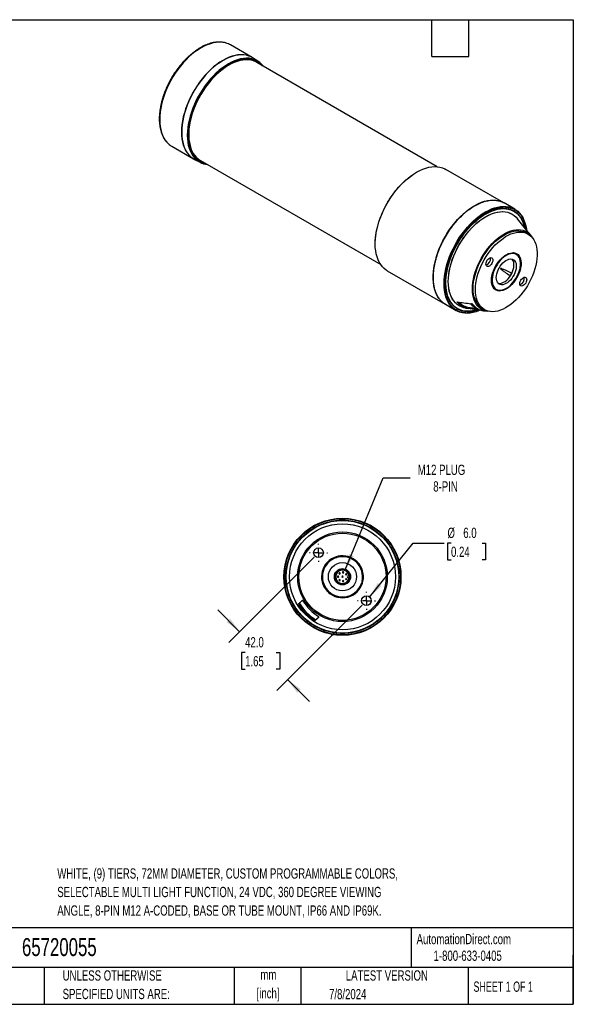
# Model space of a CAD drawing. Header units: millimetres. Extents: x 19 to 819, y 19 to 629.
# Tile 2 of 2: x 476 to 819, y 19 to 629. Entities that reach past the tile are written whole.
import ezdxf

# ---------------------------------------------------------------- set-up
doc = ezdxf.new("R2010")
doc.units = ezdxf.units.MM
doc.header["$LTSCALE"] = 3
doc.linetypes.add('CENTERX2', pattern=[20.32, 12.7, -2.54, 2.54, -2.54])
doc.layers.add('CENTER', color=40, linetype='CENTERX2')
doc.layers.add('DIMENSIONS', color=140, linetype='Continuous', lineweight=25)
doc.layers.add('TEXT', color=140, linetype='Continuous', lineweight=25)
doc.styles.add('SLDTEXTSTYLE0', font='TXT', dxfattribs={"width": 0.7})
doc.styles.add('SLDTEXTSTYLE1', font='TXT', dxfattribs={"width": 0.65})
doc.dimstyles.new('SLDDIMSTYLE1', dxfattribs={"dimtxt": 6.474023, "dimasz": 9.906, "dimexe": 0, "dimexo": 0.0625, "dimgap": 1.618506, "dimtad": 0, "dimtih": 1, "dimtoh": 1, "dimrnd": 1e-09, "dimzin": 4, "dimdsep": 46, "dimtxsty": 'SLDTEXTSTYLE0', "dimsah": 1, "dimcen": 0.09, "dimadec": 0, "dimazin": 1, "dimtfac": 1, "dimtmove": 0, "dimatfit": 0, "dimfxl": 0, "dimfrac": 2, "dimtolj": 1, "dimtzin": 12, "dimarcsym": 0})
doc.dimstyles.new('SLDDIMSTYLE2', dxfattribs={"dimtxt": 6.474023, "dimasz": 9.906, "dimexe": 0, "dimexo": 0.0625, "dimgap": 1.618506, "dimtad": 0, "dimtih": 1, "dimtoh": 1, "dimrnd": 1e-09, "dimzin": 4, "dimdsep": 46, "dimtxsty": 'SLDTEXTSTYLE0', "dimsah": 1, "dimcen": 0, "dimadec": 0, "dimazin": 1, "dimtfac": 1, "dimtofl": 0, "dimtmove": 0, "dimatfit": 3, "dimfxl": 0, "dimfrac": 2, "dimtolj": 1, "dimtzin": 12, "dimarcsym": 0})
doc.dimstyles.new('SLDDIMSTYLE3', dxfattribs={"dimtxt": 6.474023, "dimasz": 9.906, "dimexe": 0, "dimexo": 0.0625, "dimgap": 1.618506, "dimtad": 0, "dimtih": 1, "dimtoh": 1, "dimrnd": 1e-09, "dimzin": 12, "dimdsep": 46, "dimtxsty": 'SLDTEXTSTYLE0', "dimsah": 1, "dimcen": 0, "dimadec": 0, "dimazin": 3, "dimtfac": 1, "dimtofl": 0, "dimtmove": 0, "dimatfit": 3, "dimfxl": 0, "dimfrac": 2, "dimtolj": 1, "dimtzin": 12, "dimarcsym": 0})

# ---------------------------------------------------------------- blocks, each defined once
blk = doc.blocks.new('_D_6')
at = {"layer": 'DIMENSIONS'}
for p, q in [((658.62, 295.9), (605.74, 243.02)), ((612.47, 249.76), (599, 263.23)), ((688.32, 266.2), (635.44, 213.32)), ((615.85, 236.76), (613.67, 236.76)), ((613.67, 236.76), (613.67, 226.47)), ((635.09, 236.76), (637.26, 236.76)), ((637.26, 236.76), (637.26, 226.47)), ((613.67, 226.47), (615.85, 226.47)), ((637.26, 226.47), (635.09, 226.47)), ((642.17, 220.06), (655.64, 206.59))]:
    blk.add_line(p, q, dxfattribs=at)
for points in [[(612.47, 249.76), (606.55, 257.84), (604.39, 255.68)], [(642.17, 220.06), (648.1, 211.98), (650.26, 214.13)]]:
    blk.add_solid(points, dxfattribs=at)
at = {"layer": 'DIMENSIONS', "char_height": 6.35, "attachment_point": 1, "style": 'SLDTEXTSTYLE0'}
for s, insert in [('42.0', (615.85, 246.4)), ('1.65', (615.85, 234.66))]:
    blk.add_mtext(s, dxfattribs=dict(at, insert=insert))
blk = doc.blocks.new('_D_7')
at = {"layer": 'DIMENSIONS'}
for p, q in [((692.9, 271.22), (720, 304.49)), ((720, 304.49), (739.05, 304.49)), ((743.4, 304.49), (741.23, 304.49)), ((741.23, 304.49), (741.23, 294.2)), ((762.64, 304.49), (764.81, 304.49)), ((764.81, 304.49), (764.81, 294.2)), ((741.23, 294.2), (743.4, 294.2)), ((764.81, 294.2), (762.64, 294.2))]:
    blk.add_line(p, q, dxfattribs=at)
blk.add_solid([(692.9, 271.22), (700.34, 277.94), (697.98, 279.87)], dxfattribs=at)
at = {"layer": 'DIMENSIONS', "char_height": 6.35, "attachment_point": 1, "style": 'SLDTEXTSTYLE0'}
for s, insert in [('%%c', (741.21, 314.13)), ('6.0', (750.98, 314.13)), ('0.24', (743.4, 302.39))]:
    blk.add_mtext(s, dxfattribs=dict(at, insert=insert))
blk = doc.blocks.new('_D_8')
at = {"layer": 'DIMENSIONS'}
for p, q in [((677.93, 288.05), (701.36, 344.96)), ((701.36, 344.96), (718.03, 344.96))]:
    blk.add_line(p, q, dxfattribs=at)
blk.add_solid([(677.93, 288.05), (683.11, 296.63), (680.29, 297.79)], dxfattribs=at)
at = {"layer": 'DIMENSIONS', "char_height": 6.35, "attachment_point": 1, "style": 'SLDTEXTSTYLE0'}
for s, insert in [('M12 PLUG', (722.79, 353.15)), ('8-PIN', (732.4, 342.86))]:
    blk.add_mtext(s, dxfattribs=dict(at, insert=insert))
blk = doc.blocks.new('SW_CENTERMARKSYMBOL_0')
at = {"layer": 'CENTER', "color": 0}
for p, q in [((-5.08, 0), (-5.54, 0)), ((0, 0), (-2.54, 0)), ((0, 5.08), (0, 5.54)), ((0, 0), (0, 2.54)), ((0, 0), (0, -2.54)), ((0, 0), (2.54, 0)), ((5.08, 0), (5.54, 0)), ((0, -5.08), (0, -5.54))]:
    blk.add_line(p, q, dxfattribs=at)
blk = doc.blocks.new('SW_CENTERMARKSYMBOL_1')
at = {"layer": 'CENTER', "color": 0}
for p, q in [((-5.08, 0), (-5.54, 0)), ((0, 0), (-2.54, 0)), ((0, 5.08), (0, 5.54)), ((0, 0), (0, 2.54)), ((0, 0), (0, -2.54)), ((0, 0), (2.54, 0)), ((5.08, 0), (5.54, 0)), ((0, -5.08), (0, -5.54))]:
    blk.add_line(p, q, dxfattribs=at)

msp = doc.modelspace()

# ---------------------------------------------------------------- linework, layer by layer
for p, q in [((620.195, 605.272), (606.729, 613.046)), ((624.025, 602.858), (620.779, 604.922)), ((734.847, 537.641), (623.15, 602.123)), ((570.482, 550.257), (583.948, 542.483)), ((584.543, 542.153), (587.954, 540.374)), ((588.153, 541.499), (699.85, 477.018)), ((776.042, 515.304), (740.191, 536)), ((775.853, 515.411), (776.042, 515.304)), ((782.83, 511.385), (776.223, 515.199)), ((781.466, 508.181), (781.404, 508.218)), ((792.851, 494.979), (784.558, 505.444)), ((791.145, 495.904), (789.731, 496.72)), ((783.871, 483.303), (782.457, 484.119)), ((775.035, 480.721), (774.726, 480.9)), ((774.989, 481.132), (775.153, 481.037)), ((775.144, 481.071), (775.019, 481.144)), ((775.144, 481.071), (775.153, 481.037)), ((775.48, 481.444), (775.704, 481.315)), ((775.495, 481.34), (775.486, 481.374)), ((786.612, 475.353), (786.284, 475.542)), ((703.944, 473.211), (739.795, 452.515)), ((786.19, 474.577), (786.425, 474.441)), ((786.394, 475.075), (786.229, 475.17)), ((786.235, 475.138), (786.36, 475.066)), ((786.268, 474.619), (786.302, 474.628)), ((786.394, 475.075), (786.36, 475.066)), ((740.138, 465.563), (740.183, 466.744)), ((769.5, 462.9), (769.767, 462.705)), ((769.74, 462.542), (769.801, 462.51)), ((769.767, 462.705), (771.181, 461.888)), ((771.176, 461.603), (769.891, 462.345)), ((769.984, 462.233), (771.151, 461.559)), ((771.176, 461.603), (771.151, 461.559)), ((771.406, 461.124), (771.397, 461.129)), ((771.401, 461.415), (771.426, 461.458)), ((739.953, 452.424), (746.583, 448.596)), ((748.612, 451.415), (748.675, 451.38)), ((752.592, 450.07), (754.284, 449.821)), ((754.598, 450.447), (754.24, 449.827)), ((757.774, 450.921), (760.077, 449.624)), ((758.72, 450.041), (759.497, 449.95)), ((762.733, 449.954), (764.147, 449.137)), ((763.019, 448.546), (763.024, 448.543)), ((763.539, 448.457), (765.802, 448.123)), ((672.622, 295.987), (672.635, 295.939)), ((673.118, 296.068), (673.105, 296.117)), ((680.267, 284.346), (679.711, 284.346)), ((679.711, 283.146), (680.267, 283.146)), ((688.532, 280.69), (688.483, 280.703)), ((667.011, 274.949), (666.976, 274.914)), ((667.329, 274.56), (667.364, 274.596)), ((688.354, 280.22), (688.402, 280.207)), ((651.177, 269.026), (651.171, 268.982)), ((651.648, 268.985), (651.642, 268.94)), ((648.92, 266.645), (649.425, 267.15)), ((659.565, 257.01), (659.06, 256.505)), ((661.355, 259.227), (661.4, 259.233)), ((661.397, 258.756), (661.441, 258.762)), ((669.181, 248.174), (669.233, 247.909)), ((670.415, 247.701), (670.553, 247.932))]:
    msp.add_line(p, q)
at = {"flags": 128}
for points in [[(604.163, 614.157), (603.045, 614.444), (601.422, 614.684), (599.727, 614.74), (597.97, 614.611), (596.161, 614.298), (594.309, 613.802), (592.426, 613.126), (590.521, 612.274), (588.605, 611.251), (586.69, 610.063), (584.785, 608.715), (582.902, 607.216), (581.05, 605.575), (579.241, 603.799), (577.484, 601.9), (575.789, 599.887), (574.166, 597.772), (572.624, 595.567), (571.171, 593.285), (569.815, 590.937), (568.565, 588.538), (567.427, 586.099), (566.407, 583.636), (565.511, 581.162), (564.745, 578.691), (564.111, 576.236), (563.615, 573.812), (563.259, 571.431), (563.044, 569.108), (562.973, 566.854)], [(620.266, 605.231), (619.506, 605.64), (618.053, 606.245), (616.511, 606.67), (614.888, 606.91), (613.193, 606.966), (611.436, 606.837), (609.627, 606.524), (607.776, 606.028), (605.892, 605.352), (603.987, 604.5), (602.072, 603.477), (600.156, 602.289), (598.251, 600.941), (596.368, 599.442), (594.516, 597.801), (592.707, 596.025), (590.95, 594.126), (589.255, 592.113), (587.632, 589.998), (586.09, 587.793), (584.637, 585.511), (583.282, 583.163), (582.031, 580.764), (580.893, 578.325), (579.873, 575.862), (578.978, 573.388), (578.211, 570.917), (577.578, 568.462), (577.082, 566.038), (576.725, 563.657), (576.511, 561.334), (576.439, 559.08)], [(620.779, 604.922), (619.648, 605.559), (618.195, 606.164), (616.653, 606.588), (615.03, 606.829), (613.335, 606.885), (611.578, 606.756), (609.769, 606.442), (607.917, 605.946), (606.034, 605.27), (604.129, 604.419), (602.213, 603.396), (600.298, 602.207), (598.393, 600.859), (596.509, 599.361), (594.658, 597.719), (592.849, 595.943), (591.092, 594.044), (589.397, 592.031), (587.774, 589.917), (586.232, 587.712), (584.779, 585.429), (583.423, 583.082), (582.173, 580.682), (581.035, 578.244), (580.015, 575.781), (579.119, 573.307), (578.352, 570.835), (577.719, 568.381), (577.223, 565.956), (576.867, 563.575), (576.652, 561.252), (576.581, 558.999), (576.652, 556.828), (576.867, 554.752), (577.223, 552.783), (577.719, 550.931), (578.352, 549.207), (579.119, 547.621), (580.015, 546.181), (581.035, 544.896), (582.173, 543.772), (583.423, 542.816), (584.543, 542.153)], [(624.025, 602.858), (622.9, 603.492), (621.453, 604.094), (619.918, 604.516), (618.302, 604.756), (616.615, 604.812), (614.866, 604.683), (613.065, 604.371), (611.222, 603.877), (609.347, 603.205), (607.451, 602.357), (605.544, 601.338), (603.637, 600.155), (601.741, 598.814), (599.866, 597.322), (598.023, 595.687), (596.222, 593.92), (594.473, 592.029), (592.786, 590.026), (591.17, 587.921), (589.635, 585.726), (588.189, 583.454), (586.839, 581.117), (585.595, 578.728), (584.461, 576.301), (583.446, 573.849), (582.555, 571.386), (581.792, 568.926), (581.161, 566.482), (580.667, 564.069), (580.313, 561.699), (580.099, 559.386), (580.028, 557.143), (580.099, 554.982), (580.313, 552.916), (580.667, 550.956), (581.161, 549.112), (581.792, 547.396), (582.555, 545.817), (583.446, 544.384), (584.461, 543.104), (585.595, 541.985), (586.839, 541.034), (587.954, 540.374)], [(623.15, 602.123), (622.43, 602.506), (621.006, 603.089), (619.494, 603.493), (617.903, 603.715), (616.242, 603.755), (614.519, 603.612), (612.747, 603.287), (610.933, 602.781), (609.089, 602.098), (607.226, 601.241), (605.354, 600.216), (603.483, 599.029), (601.625, 597.685), (599.789, 596.193), (597.988, 594.561), (596.23, 592.8), (594.526, 590.918), (592.886, 588.926), (591.319, 586.836), (589.834, 584.661), (588.44, 582.412), (587.144, 580.102), (585.955, 577.744), (584.878, 575.353), (583.92, 572.941), (583.086, 570.523), (582.382, 568.112), (581.811, 565.723), (581.377, 563.368), (581.082, 561.062), (580.927, 558.817), (580.914, 556.647), (581.043, 554.563), (581.313, 552.578), (581.722, 550.704), (582.268, 548.95), (582.948, 547.328), (583.758, 545.845), (584.694, 544.511), (585.75, 543.334), (586.919, 542.32), (588.153, 541.499)], [(625.974, 600.492), (624.817, 601.537), (623.54, 602.42), (622.161, 603.129), (620.687, 603.658), (619.127, 604.005), (617.49, 604.167), (615.785, 604.144), (614.022, 603.936), (612.211, 603.544), (610.362, 602.97), (608.487, 602.218), (606.595, 601.291), (605.196, 600.5)], [(605.749, 600.826), (607.63, 601.83), (609.501, 602.667), (611.351, 603.331), (613.169, 603.818), (614.946, 604.126), (616.672, 604.252), (618.336, 604.197), (619.93, 603.961), (621.445, 603.545), (622.872, 602.95), (624.203, 602.182), (625.431, 601.243), (626.508, 600.184)], [(591.511, 539.561), (590.053, 539.965), (588.626, 540.56), (587.294, 541.328), (586.066, 542.267), (584.948, 543.371), (583.947, 544.634), (583.067, 546.048), (582.314, 547.606), (581.693, 549.299), (581.205, 551.117), (580.855, 553.051), (580.644, 555.09), (580.574, 557.222), (580.644, 559.435), (580.855, 561.717), (581.205, 564.055), (581.693, 566.436), (582.314, 568.847), (583.067, 571.274), (583.947, 573.704), (584.948, 576.123), (586.066, 578.518), (587.294, 580.875), (588.626, 583.18), (590.053, 585.422), (591.567, 587.588), (593.161, 589.664), (594.826, 591.641), (596.551, 593.507), (598.328, 595.25), (600.147, 596.863), (601.997, 598.335), (603.867, 599.658), (605.749, 600.826)], [(562.973, 566.854), (563.044, 564.684), (563.259, 562.608), (563.615, 560.639), (564.111, 558.787), (564.745, 557.063), (565.511, 555.477), (566.407, 554.037), (567.427, 552.751), (568.261, 551.901)], [(576.439, 559.08), (576.511, 556.91), (576.725, 554.834), (577.082, 552.865), (577.578, 551.013), (578.211, 549.289), (578.978, 547.703), (579.873, 546.263), (580.893, 544.977), (582.031, 543.853), (583.282, 542.897), (584.019, 542.443)], [(580.58, 557.858), (580.616, 555.722), (580.796, 553.644), (581.117, 551.671), (581.579, 549.812), (582.179, 548.08), (582.914, 546.484), (583.778, 545.033), (584.768, 543.735), (585.877, 542.598), (587.1, 541.628), (588.429, 540.832), (589.857, 540.212), (590.977, 539.869)], [(703.944, 473.211), (703.278, 473.625), (702.027, 474.581), (700.889, 475.705), (699.869, 476.991), (698.974, 478.431), (698.207, 480.017), (697.574, 481.741), (697.078, 483.592), (696.721, 485.562), (696.507, 487.637), (696.435, 489.808), (696.507, 492.061), (696.721, 494.385), (697.078, 496.765), (697.574, 499.19), (698.207, 501.645), (698.974, 504.116), (699.869, 506.59), (700.889, 509.053), (702.027, 511.491), (703.278, 513.891), (704.633, 516.239), (706.086, 518.521), (707.628, 520.726), (709.251, 522.841), (710.946, 524.853), (712.703, 526.753), (714.512, 528.528), (716.364, 530.17), (718.247, 531.669), (720.152, 533.016), (722.068, 534.205), (723.983, 535.228), (725.888, 536.08), (727.772, 536.756), (729.623, 537.252), (731.432, 537.565), (733.189, 537.694), (734.884, 537.638), (736.507, 537.397), (738.049, 536.973), (739.502, 536.368), (740.191, 536)], [(735.915, 456.024), (735.241, 457.02), (734.416, 458.527), (733.721, 460.174), (733.16, 461.952), (732.735, 463.852), (732.45, 465.862), (732.305, 467.973), (732.302, 470.171), (732.44, 472.445), (732.719, 474.782), (733.137, 477.17), (733.692, 479.595), (734.381, 482.044), (735.2, 484.503), (736.144, 486.959), (737.209, 489.398), (738.388, 491.806), (739.675, 494.171), (741.063, 496.48), (742.544, 498.719), (744.11, 500.876), (745.752, 502.939), (747.461, 504.897), (749.228, 506.74), (751.044, 508.456), (752.897, 510.037), (754.777, 511.473), (756.676, 512.757), (758.581, 513.882), (760.482, 514.841), (762.369, 515.629), (764.232, 516.242), (766.06, 516.676), (767.842, 516.93), (769.57, 517.001), (771.234, 516.889), (772.824, 516.595), (773.216, 516.491)], [(764.706, 509.59), (766.622, 510.613), (768.527, 511.465), (770.41, 512.141), (772.262, 512.637), (774.071, 512.95), (775.828, 513.079), (777.523, 513.023), (779.146, 512.783), (780.688, 512.359), (782.141, 511.753), (782.829, 511.385)], [(746.583, 448.596), (745.916, 449.011), (744.666, 449.967), (743.528, 451.09), (742.508, 452.376), (741.612, 453.816), (740.846, 455.402), (740.213, 457.126), (739.716, 458.978), (739.36, 460.947), (739.145, 463.023), (739.074, 465.193), (739.145, 467.447), (739.36, 469.77), (739.716, 472.151), (740.213, 474.575), (740.846, 477.03), (741.612, 479.501), (742.508, 481.976), (743.528, 484.438), (744.666, 486.877), (745.916, 489.276), (747.272, 491.624), (748.725, 493.907), (750.267, 496.111), (751.89, 498.226), (753.585, 500.239), (755.342, 502.138), (757.151, 503.914), (759.003, 505.555), (760.886, 507.054), (762.791, 508.402), (764.706, 509.59)], [(759.352, 449.003), (758.407, 448.731), (756.627, 448.345), (754.895, 448.141), (753.22, 448.118), (751.612, 448.278), (750.079, 448.618), (748.631, 449.138), (747.276, 449.834), (746.022, 450.703), (744.875, 451.738), (743.843, 452.935), (742.932, 454.287), (742.146, 455.785), (741.49, 457.421), (740.968, 459.186), (740.582, 461.07), (740.336, 463.061), (740.23, 465.149), (740.266, 467.322), (740.442, 469.567), (740.758, 471.87), (741.212, 474.22), (741.801, 476.603), (742.523, 479.004), (743.372, 481.411), (744.345, 483.809), (745.435, 486.184), (746.636, 488.524), (747.941, 490.814), (749.344, 493.041), (750.835, 495.194), (752.407, 497.259), (754.05, 499.224), (755.755, 501.079), (757.512, 502.812), (759.311, 504.415), (761.142, 505.876), (762.994, 507.19), (764.856, 508.346)], [(741.666, 466.517), (741.738, 468.659), (741.952, 470.871), (742.307, 473.138), (742.801, 475.447), (743.431, 477.784), (744.194, 480.133), (745.084, 482.481), (746.095, 484.814), (747.222, 487.116), (748.458, 489.373), (749.796, 491.573), (751.226, 493.7), (752.74, 495.742), (754.328, 497.687), (755.982, 499.522), (757.69, 501.236), (759.443, 502.818), (761.229, 504.259), (763.037, 505.55), (764.856, 506.683), (766.676, 507.651), (768.484, 508.448), (770.27, 509.069), (772.023, 509.509), (773.731, 509.768), (775.385, 509.842), (776.973, 509.732), (778.487, 509.438), (779.917, 508.961), (781.254, 508.306), (781.404, 508.218)], [(741.729, 466.481), (741.801, 468.623), (742.015, 470.835), (742.37, 473.102), (742.864, 475.411), (743.494, 477.748), (744.257, 480.097), (745.146, 482.446), (746.158, 484.778), (747.285, 487.08), (748.521, 489.337), (749.858, 491.536), (751.288, 493.664), (752.802, 495.706), (754.391, 497.65), (756.044, 499.485), (757.753, 501.199), (759.505, 502.781), (761.291, 504.223), (763.099, 505.514), (764.918, 506.646), (766.738, 507.614), (768.546, 508.411), (770.332, 509.032), (772.084, 509.473), (773.793, 509.731), (775.446, 509.805), (777.035, 509.695), (778.549, 509.401), (779.979, 508.925), (781.316, 508.269), (782.552, 507.439), (783.679, 506.438), (784.558, 505.444)], [(764.856, 508.346), (766.719, 509.34), (768.571, 510.166), (770.402, 510.818), (772.201, 511.292), (773.958, 511.588), (775.663, 511.701), (777.306, 511.633), (778.878, 511.382), (780.369, 510.952), (781.771, 510.343), (783.077, 509.561), (784.278, 508.608), (785.368, 507.491), (786.341, 506.216), (787.19, 504.79), (787.912, 503.222), (788.501, 501.52), (788.897, 499.968)], [(782.829, 511.385), (783.496, 510.971), (784.747, 510.015), (785.885, 508.891), (786.905, 507.605), (787.801, 506.165), (788.567, 504.579), (789.2, 502.855), (789.696, 501.004), (790.053, 499.034), (790.134, 498.408)], [(756.61, 462.009), (756.681, 463.972), (756.892, 466.002), (757.243, 468.084), (757.731, 470.205), (758.352, 472.348), (759.102, 474.498), (759.975, 476.64), (760.965, 478.758), (762.066, 480.837), (763.268, 482.862), (764.564, 484.819), (765.944, 486.693), (767.398, 488.47), (768.916, 490.138), (770.486, 491.686), (772.098, 493.101), (773.74, 494.374), (775.399, 495.495), (777.065, 496.456), (778.725, 497.251), (780.366, 497.874), (781.978, 498.32), (783.548, 498.586), (785.066, 498.669), (786.52, 498.571), (787.9, 498.29), (789.196, 497.83), (790.399, 497.194), (791.499, 496.385), (792.489, 495.41), (793.363, 494.277), (793.748, 493.662)], [(757.14, 462.315), (757.211, 464.251), (757.422, 466.255), (757.773, 468.31), (758.261, 470.403), (758.881, 472.518), (759.63, 474.639), (760.502, 476.75), (761.49, 478.836), (762.588, 480.881), (763.786, 482.87), (765.077, 484.789), (766.45, 486.623), (767.896, 488.358), (769.403, 489.982), (770.961, 491.484), (772.558, 492.85), (774.182, 494.073), (775.821, 495.141), (777.464, 496.049), (779.097, 496.788), (780.709, 497.353), (782.288, 497.741), (783.822, 497.948), (785.3, 497.973), (786.711, 497.815), (788.044, 497.477), (789.289, 496.959), (789.731, 496.72)], [(758.555, 461.499), (758.625, 463.435), (758.837, 465.438), (759.187, 467.494), (759.675, 469.587), (760.295, 471.702), (761.044, 473.822), (761.916, 475.933), (762.904, 478.019), (764.002, 480.064), (765.2, 482.054), (766.491, 483.972), (767.864, 485.806), (769.31, 487.542), (770.817, 489.166), (772.375, 490.667), (773.972, 492.034), (775.596, 493.256), (777.236, 494.325), (778.878, 495.232), (780.511, 495.971), (782.123, 496.537), (783.702, 496.925), (785.236, 497.132), (786.714, 497.156), (788.125, 496.999), (789.458, 496.66), (790.704, 496.143), (791.853, 495.45), (792.897, 494.588), (793.828, 493.562), (794.639, 492.381), (795.324, 491.053), (795.879, 489.587), (796.298, 487.995), (796.579, 486.289), (796.721, 484.48), (796.721, 482.583), (796.579, 480.612), (796.298, 478.58), (795.879, 476.504), (795.324, 474.398), (794.639, 472.279), (793.828, 470.161), (792.897, 468.06), (791.853, 465.993), (790.704, 463.974), (789.458, 462.018), (788.125, 460.14), (786.714, 458.354), (785.236, 456.672), (783.702, 455.108), (782.123, 453.673), (780.511, 452.377), (778.878, 451.231), (777.236, 450.242), (775.596, 449.418), (773.972, 448.765), (772.375, 448.288), (770.817, 447.99), (769.31, 447.874), (767.864, 447.941), (766.491, 448.189), (765.2, 448.618), (764.002, 449.223), (762.904, 450.001), (761.916, 450.946), (761.044, 452.05), (760.295, 453.306), (759.675, 454.705), (759.187, 456.235), (758.837, 457.885), (758.625, 459.645), (758.555, 461.499)], [(775.617, 481.702), (776.76, 482.574), (777.917, 483.287), (779.069, 483.829), (780.199, 484.192), (781.289, 484.369), (782.32, 484.359), (783.278, 484.161), (784.146, 483.779), (784.912, 483.218), (785.562, 482.487), (786.086, 481.599), (786.477, 480.566), (786.728, 479.406), (786.835, 478.137), (786.796, 476.779), (786.612, 475.353)], [(786.233, 475.235), (786.416, 476.689), (786.44, 478.068), (786.307, 479.347), (786.016, 480.503), (785.576, 481.515), (784.992, 482.365), (784.275, 483.037), (783.439, 483.52), (782.499, 483.804), (781.471, 483.885), (780.375, 483.761), (779.229, 483.434), (778.054, 482.911), (776.872, 482.2), (775.704, 481.315)], [(782.457, 484.119), (782.025, 484.336), (781.904, 484.386)], [(783.069, 483.766), (782.372, 484.333), (782.334, 484.358)], [(765.025, 477.359), (765.097, 478.035), (765.309, 478.748), (765.646, 479.45), (766.086, 480.093), (766.597, 480.633), (767.146, 481.034), (767.695, 481.267), (768.207, 481.318), (768.646, 481.182), (768.984, 480.869), (769.195, 480.401), (769.268, 479.809), (769.195, 479.133), (768.984, 478.42), (768.646, 477.718), (768.207, 477.075), (767.695, 476.535), (767.146, 476.134), (766.597, 475.901), (766.086, 475.85), (765.646, 475.986), (765.309, 476.299), (765.097, 476.767), (765.025, 477.359)], [(770.896, 461.418), (770.166, 462.033), (769.554, 462.814), (769.07, 463.749), (768.722, 464.823), (768.516, 466.019), (768.454, 467.318), (768.539, 468.7), (768.767, 470.142), (769.137, 471.622), (769.641, 473.116), (770.272, 474.601), (771.02, 476.053), (771.873, 477.448), (772.818, 478.766), (773.839, 479.985), (774.921, 481.085)], [(775.035, 480.721), (773.932, 479.593), (772.896, 478.337), (771.946, 476.977), (771.099, 475.536), (770.369, 474.041), (769.771, 472.518), (769.315, 470.995), (769.009, 469.5), (768.859, 468.06), (768.867, 466.699), (769.034, 465.444), (769.355, 464.316), (769.827, 463.337), (770.439, 462.522), (771.181, 461.888)], [(771.459, 468.949), (771.532, 470.081), (771.748, 471.271), (772.102, 472.49), (772.586, 473.71), (773.188, 474.901), (773.896, 476.037), (774.691, 477.091), (775.555, 478.037), (776.468, 478.854), (777.409, 479.523), (778.356, 480.028), (779.286, 480.356), (780.177, 480.501), (781.01, 480.459), (781.763, 480.231), (782.42, 479.822), (782.965, 479.242), (783.385, 478.504), (783.671, 477.626), (783.815, 476.629), (783.815, 475.535), (783.671, 474.37), (783.385, 473.163), (782.965, 471.94), (782.42, 470.73), (781.763, 469.563), (781.01, 468.465), (780.177, 467.462), (779.286, 466.578), (778.356, 465.833), (777.409, 465.244), (776.468, 464.826), (775.555, 464.589), (774.691, 464.537), (773.896, 464.673), (773.188, 464.993), (772.586, 465.489), (772.102, 466.149), (771.748, 466.959), (771.532, 467.9), (771.459, 468.949)], [(772.622, 465.45), (773.276, 465.354), (774.141, 465.405), (775.054, 465.643), (775.995, 466.061), (776.942, 466.649), (777.872, 467.394), (778.763, 468.278), (779.595, 469.281), (780.349, 470.379), (781.006, 471.547), (781.551, 472.756), (781.971, 473.979), (782.257, 475.187), (782.401, 476.351), (782.401, 477.445), (782.257, 478.443), (781.971, 479.321), (781.551, 480.058), (781.256, 480.407)], [(774.921, 481.085), (774.956, 481.113), (774.991, 481.134), (775.026, 481.145), (775.059, 481.148), (775.088, 481.142), (775.112, 481.126), (775.131, 481.103), (775.144, 481.071)], [(775.704, 481.315), (775.671, 481.291), (775.637, 481.274), (775.605, 481.265), (775.574, 481.264), (775.547, 481.272), (775.524, 481.287), (775.507, 481.31), (775.495, 481.34)], [(786.425, 474.441), (786.013, 472.954), (785.469, 471.461), (784.8, 469.984), (784.018, 468.547), (783.134, 467.173), (782.164, 465.884), (781.122, 464.7), (780.026, 463.641), (778.891, 462.722), (777.737, 461.958), (776.581, 461.362), (775.442, 460.943), (774.338, 460.707), (773.286, 460.658), (772.304, 460.798), (771.406, 461.124)], [(771.671, 461.605), (772.591, 461.279), (773.602, 461.156), (774.687, 461.238), (775.824, 461.523), (776.994, 462.006), (778.176, 462.679), (779.349, 463.529), (780.491, 464.542), (781.581, 465.698), (782.601, 466.977), (783.531, 468.357), (784.355, 469.811), (785.058, 471.314), (785.628, 472.839), (786.054, 474.358)], [(786.36, 475.066), (786.328, 475.061), (786.299, 475.065), (786.274, 475.077), (786.254, 475.097), (786.239, 475.123), (786.231, 475.156), (786.229, 475.194), (786.233, 475.235)], [(786.302, 474.628), (786.336, 474.632), (786.366, 474.628), (786.391, 474.614), (786.411, 474.592), (786.425, 474.563), (786.432, 474.526), (786.433, 474.485), (786.425, 474.441)], [(748.612, 451.415), (748.458, 451.502), (747.222, 452.332), (746.095, 453.333), (745.084, 454.497), (744.194, 455.818), (743.431, 457.288), (742.801, 458.897), (742.307, 460.635), (741.952, 462.492), (741.738, 464.457), (741.666, 466.517)], [(752.592, 450.07), (751.288, 450.335), (749.858, 450.812), (748.521, 451.467), (747.285, 452.298), (746.158, 453.298), (745.146, 454.462), (744.257, 455.783), (743.494, 457.253), (742.864, 458.861), (742.37, 460.6), (742.015, 462.457), (741.801, 464.421), (741.729, 466.481)], [(786.025, 465.232), (786.097, 465.908), (786.309, 466.621), (786.646, 467.323), (787.086, 467.966), (787.597, 468.506), (788.146, 468.907), (788.695, 469.14), (789.207, 469.191), (789.646, 469.055), (789.984, 468.742), (790.195, 468.274), (790.268, 467.682), (790.195, 467.006), (789.984, 466.293), (789.646, 465.591), (789.207, 464.948), (788.695, 464.408), (788.146, 464.007), (787.597, 463.774), (787.086, 463.723), (786.646, 463.859), (786.309, 464.172), (786.097, 464.64), (786.025, 465.232)], [(767.391, 448.004), (765.944, 448.103), (764.564, 448.383), (763.268, 448.844), (762.066, 449.48), (760.965, 450.289), (759.975, 451.263), (759.102, 452.397), (758.352, 453.682), (757.731, 455.108), (757.243, 456.665), (756.892, 458.343), (756.681, 460.128), (756.61, 462.009)], [(762.733, 449.954), (762.588, 450.039), (761.49, 450.817), (760.502, 451.762), (759.63, 452.867), (758.881, 454.123), (758.261, 455.521), (757.773, 457.051), (757.422, 458.702), (757.211, 460.461), (757.14, 462.315)], [(771.151, 461.559), (771.124, 461.518), (771.092, 461.48), (771.058, 461.449), (771.023, 461.425), (770.988, 461.41), (770.954, 461.404), (770.923, 461.406), (770.896, 461.418)], [(771.181, 461.888), (771.202, 461.869), (771.217, 461.843), (771.225, 461.81), (771.228, 461.773), (771.224, 461.732), (771.214, 461.689), (771.198, 461.645), (771.176, 461.603)], [(771.406, 461.124), (771.383, 461.141), (771.365, 461.166), (771.354, 461.198), (771.35, 461.237), (771.352, 461.279), (771.362, 461.324), (771.379, 461.37), (771.401, 461.415)], [(771.426, 461.458), (771.452, 461.498), (771.482, 461.534), (771.514, 461.564), (771.548, 461.588), (771.582, 461.605), (771.614, 461.613), (771.644, 461.613), (771.671, 461.605)], [(771.461, 461.509), (771.872, 461.475), (771.975, 461.471)], [(739.795, 452.515), (739.737, 452.548), (739.533, 452.67)], [(761.437, 448.746), (760.886, 448.516), (759.003, 447.84), (757.151, 447.344), (755.342, 447.031), (753.585, 446.902), (751.89, 446.958), (750.267, 447.199), (748.725, 447.623), (747.272, 448.228), (746.583, 448.596)], [(688.398, 280.745), (688.661, 282.167), (688.76, 283.746)]]:
    msp.add_lwpolyline(points, dxfattribs=at)
for centre, radius in [((676.161, 283.746), 36.25), ((676.161, 283.746), 34.833), ((676.161, 283.746), 32.796), ((676.161, 283.746), 32.795), ((676.161, 283.746), 27.75), ((676.161, 283.746), 27), ((661.312, 298.595), 3), ((676.161, 283.746), 8.75), ((676.161, 283.746), 5.029), ((676.161, 283.746), 4.65), ((691.01, 268.897), 3)]:
    msp.add_circle(centre, radius)
for centre, radius, start, end in [((600.593, 602.393), 12.293, 60.057448, 73.119256), ((617.168, 592.156), 12.71, 36.121811, 57.350606), ((576.636, 560.896), 12.29, 227.039359, 239.948786), ((593.792, 551.663), 12.71, 242.654366, 263.883969), ((775.844, 481.421), 0.361, 128.807725, 187.42717), ((780.196, 480.432), 4.885, 31.122138, 49.020018), ((763.818, 480.505), 4.02, 288.842349, 11.163027), ((774.798, 480.99), 0.358, 311.362165, 7.594902), ((761.534, 481.822), 21.794, 327.765187, 332.234812), ((788.572, 466.212), 9.481, 144.857327, 155.142673), ((786.405, 474.288), 0.358, 112.403056, 168.639294), ((786.255, 475.408), 0.361, 292.571039, 351.193636), ((784.818, 468.378), 4.02, 288.842349, 11.163027), ((769.609, 462.574), 0.205, 331.320751, 39.74862), ((755.77, 460.755), 11.034, 217.958404, 262.030844), ((756.004, 461.161), 10.728, 223.860793, 262.643694), ((762.569, 459.411), 9.751, 223.627156, 240.545053), ((764.909, 458.205), 9.844, 216.157437, 261.999869), ((676.161, 283.746), 13, 107.24747, 222.75253), ((676.161, 283.746), 12.599, 106.220206, 223.779794), ((676.161, 283.746), 12.559, 106.319779, 180), ((676.161, 283.746), 12.45, 107.256322, 222.743678), ((672.381, 295.923), 0.25, 15, 107.24747), ((672.394, 295.874), 0.25, 287.256322, 15), ((673.347, 296.181), 0.25, 102.75253, 195), ((673.36, 296.133), 0.25, 195, 282.743678), ((676.161, 283.746), 12.599, 0, 103.779794), ((676.161, 283.746), 12.559, 346.319779, 103.680221), ((676.161, 283.746), 13, 347.24747, 102.75253), ((676.161, 283.746), 12.45, 347.256322, 102.743678), ((676.161, 283.746), 4.15, 8.312861, 351.687139), ((676.544, 286.469), 0.4, 0, 180), ((676.161, 283.746), 12.559, 180, 223.680221), ((673.411, 283.746), 0.4, 0, 180), ((673.411, 283.746), 0.4, 180, 0), ((674.357, 285.821), 0.4, 0, 180), ((674.357, 285.821), 0.4, 180, 0), ((674.357, 281.67), 0.4, 0, 180), ((674.357, 281.67), 0.4, 180, 0), ((676.161, 283.746), 0.4, 0, 180), ((676.161, 283.746), 0.4, 180, 0), ((676.544, 286.469), 0.4, 180, 0), ((676.544, 281.023), 0.4, 0, 180), ((676.544, 281.023), 0.4, 180, 0), ((678.467, 285.244), 0.4, 0, 180), ((678.467, 285.244), 0.4, 180, 0), ((678.467, 282.248), 0.4, 0, 180), ((678.467, 282.248), 0.4, 180, 0), ((679.711, 283.746), 0.6, 90, 270), ((676.161, 283.746), 4.15, 351.687139, 8.312861), ((688.548, 280.944), 0.25, 167.256322, 255), ((688.596, 280.931), 0.25, 255, 347.24747), ((666.799, 275.091), 0.25, 222.75253, 315), ((666.834, 275.126), 0.25, 315, 42.743678), ((667.506, 274.384), 0.25, 135, 227.24747), ((676.161, 283.746), 13, 227.24747, 342.75253), ((667.541, 274.419), 0.25, 47.256322, 135), ((676.161, 283.746), 12.599, 226.220206, 343.779794), ((676.161, 283.746), 12.559, 226.319779, 311.938323), ((676.161, 283.746), 12.45, 227.256322, 342.743678), ((676.161, 283.746), 12.595, 311.130872, 318.869128), ((688.889, 271.018), 5.5, 126.110979, 143.889021), ((676.161, 283.746), 12.559, 318.061677, 343.680221), ((688.289, 279.979), 0.25, 75, 162.743678), ((688.338, 279.966), 0.25, 342.75253, 75), ((676.161, 283.746), 28.642, 211.125618, 238.874382), ((676.161, 283.746), 28.614, 211.054133, 238.945867), ((676.161, 283.746), 32.164, 212.119158, 237.880842), ((676.161, 283.746), 31.389, 211.79546, 238.20454), ((676.161, 283.746), 36.5, 259.058109, 260.941891)]:
    msp.add_arc(centre, radius, start, end)
for points, knots in [([(604.022, 614.211), (603.982, 614.225), (603.442, 614.422), (602.375, 614.627), (600.832, 614.823), (599.28, 614.848), (597.686, 614.73), (596.053, 614.464), (594.391, 614.054), (592.707, 613.501), (591.009, 612.809), (589.304, 611.982), (587.6, 611.025), (585.904, 609.943), (584.224, 608.741), (582.567, 607.426), (580.942, 606.006), (579.356, 604.49), (577.82, 602.89), (576.347, 601.224), (574.961, 599.526), (573.706, 597.867), (572.66, 596.383), (571.752, 595.018), (570.927, 593.713), (570.384, 592.789), (570.113, 592.327)], [0, 0, 0, 0, 0.003991, 0.0543817, 0.1001379, 0.1460388, 0.19206, 0.2381698, 0.2843339, 0.3305202, 0.3767022, 0.4228579, 0.4689653, 0.5150074, 0.5609669, 0.6068203, 0.6525325, 0.698046, 0.74326, 0.7879789, 0.8317716, 0.8734662, 0.9103425, 0.9378543, 0.9689507, 1, 1, 1, 1]), ([(626.964, 599.921), (626.952, 599.938), (626.503, 600.569), (625.409, 601.548), (623.677, 602.808), (621.73, 603.701), (619.632, 604.261), (617.408, 604.476), (615.102, 604.357), (612.753, 603.925), (610.394, 603.205), (608.059, 602.228), (605.745, 601.013), (603.442, 599.563), (601.103, 597.841), (598.746, 595.84), (596.394, 593.557), (594.089, 591.014), (591.867, 588.234), (589.765, 585.248), (587.824, 582.106), (586.074, 578.855), (584.539, 575.541), (583.242, 572.226), (582.192, 568.958), (581.391, 565.78), (580.836, 562.738), (580.514, 559.851), (580.41, 557.132), (580.515, 554.52), (580.836, 552.009), (581.392, 549.606), (582.192, 547.355), (583.242, 545.299), (584.54, 543.479), (586.074, 541.942), (587.82, 540.702), (589.777, 539.832), (591.173, 539.373), (591.945, 539.3), (591.967, 539.298)], [0, 0, 0, 0, 0.0007952, 0.0297373, 0.0587587, 0.0878205, 0.1166476, 0.1452143, 0.1734835, 0.2008944, 0.2277756, 0.254096, 0.2792914, 0.3048588, 0.3307717, 0.3578416, 0.3854004, 0.4134149, 0.4420901, 0.4709583, 0.4999813, 0.5290006, 0.5578689, 0.5865478, 0.6145586, 0.6421175, 0.669191, 0.6951003, 0.7206677, 0.7458667, 0.7721834, 0.7990646, 0.8264792, 0.8547447, 0.8833114, 0.9121422, 0.9412002, 0.9702216, 0.9991675, 1, 1, 1, 1]), ([(570.113, 592.327), (569.682, 591.561), (569.079, 590.488), (568.257, 588.874), (567.589, 587.491), (566.846, 585.828), (566.126, 584.073), (565.441, 582.23), (564.81, 580.328), (564.245, 578.389), (563.757, 576.43), (563.353, 574.465), (563.038, 572.508), (562.816, 570.57), (562.691, 568.662), (562.666, 566.793), (562.742, 564.973), (562.92, 563.21), (563.201, 561.511), (563.586, 559.883), (564.076, 558.334), (564.67, 556.868), (565.37, 555.495), (566.173, 554.216), (567.094, 553.055), (567.755, 552.313), (568.135, 551.997), (568.142, 551.991)], [0, 0, 0, 0, 0.0508848, 0.0713149, 0.1052125, 0.1403121, 0.1778713, 0.2169657, 0.2572224, 0.298345, 0.3401246, 0.3824089, 0.4250858, 0.4680724, 0.5113077, 0.5547478, 0.5983626, 0.6421337, 0.6860492, 0.7301094, 0.7743249, 0.8187174, 0.8633224, 0.9081934, 0.9534072, 0.9990698, 1, 1, 1, 1]), ([(697.412, 498.668), (697.415, 498.684), (697.607, 499.739), (698.209, 501.922), (699.24, 505.199), (700.551, 508.534), (702.089, 511.858), (703.848, 515.125), (705.8, 518.285), (707.91, 521.28), (710.141, 524.074), (712.46, 526.629), (714.818, 528.933), (716.425, 530.258), (717.212, 530.908)], [0, 0, 0, 0, 0.0013565, 0.0893444, 0.1800633, 0.2717488, 0.3642821, 0.4575447, 0.5506896, 0.6435921, 0.7350235, 0.8252947, 0.9142914, 1, 1, 1, 1]), ([(717.212, 530.908), (717.99, 531.508), (719.232, 532.465), (720.489, 533.231), (720.959, 533.518)], [0, 0, 0, 0, 0.6265203, 1, 1, 1, 1]), ([(733.34, 477.173), (733.484, 477.887), (733.645, 478.604), (734.005, 480.046), (734.202, 480.771), (734.846, 482.946), (735.34, 484.388), (736.45, 487.254), (737.067, 488.68), (738.087, 490.806), (738.443, 491.513), (739.185, 492.92), (739.568, 493.614), (740.753, 495.666), (741.589, 496.996), (743.352, 499.578), (744.28, 500.831), (745.742, 502.651), (746.238, 503.244), (747.241, 504.394), (747.748, 504.953), (749.29, 506.581), (750.342, 507.602), (751.958, 509.037), (752.503, 509.499), (753.605, 510.389), (754.162, 510.817), (755.827, 512.033), (756.938, 512.758), (759.161, 514.044), (760.274, 514.604), (761.944, 515.317), (762.502, 515.533), (763.602, 515.917), (764.146, 516.085), (765.761, 516.519), (766.815, 516.716), (768.361, 516.872), (768.87, 516.901), (769.877, 516.911), (770.376, 516.892), (771.354, 516.806), (771.832, 516.74), (772.77, 516.559), (773.229, 516.444), (774.574, 516.03), (775.422, 515.661), (776.224, 515.198)], [0, 0, 0, 0, 0.03125, 0.03125, 0.0625, 0.0625, 0.125, 0.125, 0.1875, 0.1875, 0.21875, 0.21875, 0.25, 0.25, 0.3125, 0.3125, 0.375, 0.375, 0.40625, 0.40625, 0.4375, 0.4375, 0.5, 0.5, 0.53125, 0.53125, 0.5625, 0.5625, 0.625, 0.625, 0.6875, 0.6875, 0.71875, 0.71875, 0.75, 0.75, 0.8125, 0.8125, 0.84375, 0.84375, 0.875, 0.875, 0.90625, 0.90625, 0.9375, 0.9375, 1, 1, 1, 1]), ([(739.498, 465.193), (739.518, 466.093), (739.559, 467.914), (739.895, 470.812), (740.449, 473.866), (741.253, 477.057), (742.309, 480.343), (743.612, 483.673), (745.152, 486.998), (746.912, 490.268), (748.862, 493.424), (750.972, 496.42), (753.206, 499.217), (755.522, 501.771), (757.883, 504.062), (760.252, 506.075), (762.598, 507.802), (764.923, 509.265), (767.236, 510.48), (769.585, 511.462), (771.953, 512.186), (774.316, 512.62), (776.632, 512.739), (778.864, 512.523), (780.976, 511.962), (782.926, 511.057), (784.684, 509.821), (786.226, 508.272), (787.528, 506.446), (788.585, 504.383), (789.38, 502.111), (789.871, 500.144), (790.016, 498.883), (790.061, 498.5)], [0, 0, 0, 0, 0.03023845, 0.0612175, 0.09290035, 0.12579866, 0.15916809, 0.19296643, 0.22730853, 0.26174028, 0.29621549, 0.33042114, 0.36431339, 0.39784835, 0.43037376, 0.46226625, 0.49348912, 0.52338583, 0.55371974, 0.58445918, 0.61657994, 0.64927649, 0.6825093, 0.71653468, 0.75078475, 0.78521399, 0.81964767, 0.85389769, 0.88791868, 0.92115577, 0.95385233, 0.9859688, 1, 1, 1, 1]), ([(740.183, 466.744), (740.197, 467.231), (740.234, 468.619), (740.528, 471.042), (741.064, 474.017), (741.849, 477.127), (742.878, 480.331), (744.149, 483.577), (745.649, 486.818), (747.365, 490.006), (749.266, 493.082), (751.323, 496.003), (753.501, 498.729), (755.758, 501.221), (758.06, 503.448), (760.232, 505.315), (761.648, 506.327), (762.279, 506.778)], [0, 0, 0, 0, 0.0353313, 0.1006278, 0.1674213, 0.2367588, 0.3070982, 0.3783512, 0.4507317, 0.5233105, 0.5959905, 0.6680834, 0.7395253, 0.8102231, 0.8787743, 0.9460007, 1, 1, 1, 1]), ([(762.279, 506.778), (762.416, 506.881), (763.287, 507.528), (764.924, 508.512), (767.177, 509.712), (769.468, 510.666), (771.776, 511.372), (774.079, 511.795), (776.337, 511.911), (778.513, 511.701), (780.571, 511.154), (782.472, 510.272), (784.186, 509.067), (785.689, 507.557), (786.96, 505.778), (787.983, 503.76), (788.735, 501.715), (789.041, 500.258), (789.175, 499.617)], [0, 0, 0, 0, 0.0114103, 0.0722116, 0.1339108, 0.1964437, 0.2617686, 0.3282735, 0.3958779, 0.4650767, 0.5347413, 0.6047796, 0.6748087, 0.7444735, 0.8136813, 0.8812769, 0.9477818, 1, 1, 1, 1]), ([(696.499, 491.724), (696.509, 492.064), (696.547, 493.337), (696.824, 495.654), (697.216, 497.662), (697.412, 498.668)], [0, 0, 0, 0, 0.1541007, 0.5759142, 1, 1, 1, 1]), ([(739.955, 452.428), (739.467, 452.735), (738.487, 453.351), (737.188, 454.551), (736.009, 455.95), (734.98, 457.567), (734.094, 459.42), (733.381, 461.493), (732.849, 463.804), (732.523, 466.31), (732.404, 469.35), (732.582, 472.956), (733.086, 475.759), (733.34, 477.173)], [0, 0, 0, 0, 0.0789629, 0.158354, 0.2377451, 0.3194427, 0.4011402, 0.4869112, 0.5726822, 0.6613872, 0.7500923, 0.8739725, 1, 1, 1, 1]), ([(780.819, 471.669), (779.708, 472.227), (778.594, 472.779), (776.907, 473.577), (776.343, 473.839), (775.486, 474.209), (775.198, 474.329), (774.76, 474.493), (774.612, 474.546), (774.387, 474.612), (774.311, 474.632), (774.194, 474.653), (774.154, 474.659), (774.093, 474.66), (774.073, 474.659), (774.041, 474.652), (774.031, 474.649), (774.012, 474.637), (774.003, 474.628), (773.99, 474.594), (773.997, 474.571), (774.012, 474.532), (774.022, 474.514), (774.055, 474.463), (774.08, 474.432), (774.157, 474.342), (774.213, 474.287), (774.383, 474.126), (774.502, 474.025), (774.863, 473.728), (775.111, 473.539), (775.859, 472.983), (776.367, 472.626), (777.898, 471.566), (778.932, 470.879), (779.969, 470.197)], [0, 0, 0, 0, 0.25, 0.25, 0.375, 0.375, 0.4375, 0.4375, 0.46875, 0.46875, 0.484375, 0.484375, 0.4921875, 0.4921875, 0.4960938, 0.4960938, 0.4980469, 0.4980469, 0.5, 0.5, 0.5039063, 0.5039063, 0.5078125, 0.5078125, 0.515625, 0.515625, 0.53125, 0.53125, 0.5625, 0.5625, 0.625, 0.625, 0.75, 0.75, 1, 1, 1, 1]), ([(761.378, 448.784), (760.476, 448.432), (758.492, 447.656), (755.764, 447.135), (753.205, 446.995), (750.969, 447.215), (748.862, 447.773), (746.912, 448.68), (745.152, 449.915), (743.615, 451.461), (742.308, 453.289), (741.143, 455.57), (740.219, 458.36), (739.608, 461.64), (739.534, 464.021), (739.498, 465.193)], [0, 0, 0, 0, 0.0753201, 0.1656447, 0.2362666, 0.3068783, 0.379003, 0.4511172, 0.5232418, 0.595356, 0.665978, 0.7365897, 0.8269233, 0.914783, 1, 1, 1, 1]), ([(759.963, 448.991), (759.329, 448.783), (757.912, 448.319), (755.752, 447.946), (753.5, 447.823), (751.32, 448.037), (749.266, 448.581), (747.365, 449.465), (745.65, 450.67), (744.151, 452.177), (742.878, 453.958), (741.741, 456.182), (740.841, 458.901), (740.246, 462.099), (740.174, 464.42), (740.138, 465.563)], [0, 0, 0, 0, 0.0572996, 0.1281434, 0.2019287, 0.275725, 0.3510803, 0.4264468, 0.5018021, 0.5771687, 0.650954, 0.7247503, 0.8191345, 0.910948, 1, 1, 1, 1]), ([(748.153, 453.814), (748.396, 453.542), (749.117, 452.73), (750.574, 451.756), (752.467, 450.855), (753.888, 450.583), (754.598, 450.447)], [0, 0, 0, 0, 0.1444254, 0.429624, 0.7148013, 1, 1, 1, 1]), ([(756.961, 452.397), (756.95, 452.411), (756.927, 452.427), (756.877, 452.453), (756.851, 452.465), (756.771, 452.499), (756.718, 452.517), (756.559, 452.569), (756.455, 452.597), (756.151, 452.67), (755.954, 452.708), (755.766, 452.735)], [0, 0, 0, 0, 0.0625, 0.0625, 0.125, 0.125, 0.25, 0.25, 0.5, 0.5, 1, 1, 1, 1]), ([(754.631, 450.521), (754.816, 450.499), (756.178, 450.338), (757.542, 450.179), (758.72, 450.042)], [0, 0, 0, 0, 0.1355086, 1, 1, 1, 1]), ([(640.211, 283.746), (640.211, 293.28), (643.999, 302.425), (657.482, 315.908), (666.627, 319.696), (685.695, 319.696), (694.84, 315.908), (708.323, 302.425), (712.111, 293.28), (712.111, 274.212), (708.323, 265.067), (694.84, 251.584), (685.695, 247.796), (676.161, 247.796)], [0, 0, 0, 0, 0.1666667, 0.1666667, 0.3333333, 0.3333333, 0.5, 0.5, 0.6666667, 0.6666667, 0.8333333, 0.8333333, 1, 1, 1, 1]), ([(641.116, 283.746), (641.117, 283.945), (641.119, 284.343), (641.135, 284.939), (641.16, 285.534), (641.196, 286.129), (641.241, 286.723), (641.297, 287.317), (641.363, 287.91), (641.519, 289.13), (641.838, 290.97), (642.448, 293.428), (643.244, 295.866), (644.578, 299.111), (646.729, 303.022), (650.032, 307.31), (653.973, 311.053), (658.408, 314.119), (663.164, 316.431), (668.059, 317.965), (672.933, 318.753), (677.773, 318.863), (682.63, 318.308), (687.533, 317.028), (692.355, 314.976), (696.917, 312.155), (701.041, 308.626), (704.57, 304.502), (707.391, 299.94), (709.443, 295.118), (710.723, 290.215), (711.278, 285.358), (711.168, 280.517), (710.38, 275.644), (708.846, 270.749), (706.534, 265.993), (703.468, 261.558), (699.725, 257.617), (695.437, 254.314), (691.526, 252.163), (688.281, 250.829), (685.843, 250.033), (683.385, 249.423), (681.35, 249.07), (679.733, 248.877), (678.545, 248.776), (677.354, 248.713), (676.559, 248.705), (676.161, 248.701)], [0, 0, 0, 0, 0.00361669, 0.00723033, 0.01084198, 0.01445267, 0.01806347, 0.02167541, 0.02528955, 0.02890693, 0.04404853, 0.05919325, 0.07491416, 0.09063819, 0.12292481, 0.1557263, 0.18865908, 0.22133033, 0.2533655, 0.2844328, 0.3142607, 0.34281838, 0.37218471, 0.40286572, 0.43461244, 0.46711162, 0.50000052, 0.53288942, 0.5653886, 0.59713532, 0.62781633, 0.65718266, 0.68574033, 0.71556824, 0.74663553, 0.77867071, 0.81134195, 0.84427474, 0.87707623, 0.90936285, 0.92508376, 0.94080779, 0.95594939, 0.97109411, 0.97832418, 0.98554626, 0.99276874, 1, 1, 1, 1]), ([(676.161, 247.796), (666.627, 247.796), (657.482, 251.584), (643.999, 265.067), (640.211, 274.212), (640.211, 283.746)], [0, 0, 0, 0, 0.5, 0.5, 1, 1, 1, 1]), ([(676.161, 248.701), (675.966, 248.702), (675.577, 248.704), (674.994, 248.719), (674.411, 248.743), (673.83, 248.777), (673.249, 248.82), (672.669, 248.874), (672.09, 248.936), (671.512, 249.009), (670.935, 249.091), (670.359, 249.183), (668.86, 249.448), (666.462, 250.012), (663.197, 251.126), (660.013, 252.575), (656.93, 254.377), (654.025, 256.496), (651.337, 258.922), (648.911, 261.61), (646.792, 264.515), (644.99, 267.597), (643.541, 270.781), (642.427, 274.046), (641.826, 276.603), (641.517, 278.423), (641.371, 279.482), (641.257, 280.543), (641.176, 281.608), (641.126, 282.676), (641.119, 283.389), (641.116, 283.746)], [0, 0, 0, 0, 0.0106146, 0.02121615, 0.03180758, 0.04239181, 0.05297179, 0.06355046, 0.07413076, 0.08471563, 0.09530801, 0.10591083, 0.11652702, 0.17826298, 0.24000846, 0.30431771, 0.36863652, 0.43431416, 0.50000156, 0.56567919, 0.63136659, 0.69567584, 0.75999466, 0.82173061, 0.8834761, 0.9029256, 0.92233942, 0.94173564, 0.9611324, 0.98054783, 1, 1, 1, 1]), ([(651.171, 268.982), (650.658, 268.442), (650.146, 267.904), (649.635, 267.367), (649.584, 267.314), (649.533, 267.261), (649.483, 267.208)], [0, 0, 0, 0, 0.0066724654, 0.0066724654, 0.0066724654, 0.0073341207, 0.0073341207, 0.0073341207, 0.0073341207]), ([(651.642, 268.94), (651.628, 268.964), (651.611, 268.983), (651.58, 269.013), (651.566, 269.024), (651.524, 269.051), (651.5, 269.06), (651.43, 269.081), (651.391, 269.081), (651.282, 269.065), (651.221, 269.033), (651.171, 268.982)], [0, 0, 0, 0, 0.0625, 0.0625, 0.125, 0.125, 0.25, 0.25, 0.5, 0.5, 1, 1, 1, 1]), ([(651.648, 268.985), (651.633, 269.011), (651.615, 269.031), (651.583, 269.06), (651.568, 269.071), (651.527, 269.097), (651.502, 269.107), (651.434, 269.126), (651.394, 269.126), (651.286, 269.11), (651.226, 269.077), (651.177, 269.026)], [0, 0, 0, 0, 0.0625, 0.0625, 0.125, 0.125, 0.25, 0.25, 0.5, 0.5, 1, 1, 1, 1]), ([(659.623, 257.068), (659.676, 257.118), (659.729, 257.169), (659.782, 257.219), (660.319, 257.731), (660.857, 258.243), (661.397, 258.756)], [-0.0006616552, -0.0006616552, -0.0006616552, -0.0006616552, 0, 0, 0, 0.0066724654, 0.0066724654, 0.0066724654, 0.0066724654]), ([(661.397, 258.756), (661.448, 258.805), (661.481, 258.867), (661.496, 258.976), (661.496, 259.016), (661.475, 259.085), (661.465, 259.11), (661.438, 259.151), (661.427, 259.166), (661.398, 259.196), (661.379, 259.213), (661.355, 259.227)], [0, 0, 0, 0, 0.5, 0.5, 0.75, 0.75, 0.875, 0.875, 0.9375, 0.9375, 1, 1, 1, 1]), ([(661.441, 258.762), (661.492, 258.811), (661.525, 258.871), (661.541, 258.98), (661.541, 259.019), (661.522, 259.087), (661.512, 259.112), (661.486, 259.153), (661.476, 259.168), (661.446, 259.2), (661.426, 259.218), (661.4, 259.233)], [0, 0, 0, 0, 0.5, 0.5, 0.75, 0.75, 0.875, 0.875, 0.9375, 0.9375, 1, 1, 1, 1])]:
    msp.add_open_spline(points, degree=3, knots=knots)
for points in [[(747.07, 453.968), (749.968, 453.553), (752.866, 453.142), (755.766, 452.735)], [(763.024, 448.543), (760.095, 448.967), (757.167, 449.396), (754.24, 449.827)], [(754.598, 450.447), (754.612, 450.47), (754.623, 450.495), (754.631, 450.521)], [(648.92, 266.645), (649.67, 267.436), (650.422, 268.229), (651.177, 269.026)], [(649.483, 267.208), (649.464, 267.189), (649.445, 267.17), (649.425, 267.15)], [(649.425, 267.15), (651.98, 263.035), (655.45, 259.565), (659.565, 257.01)], [(661.441, 258.762), (660.644, 258.006), (659.851, 257.254), (659.06, 256.505)], [(659.565, 257.01), (659.585, 257.03), (659.604, 257.049), (659.623, 257.068)]]:
    msp.add_open_spline(points, degree=3)
at = {"layer": 'TEXT'}
for p, q in [((19.05, 628.65), (819.15, 628.65)), ((731.52, 605.79), (731.52, 628.65)), ((754.38, 605.79), (754.38, 628.65)), ((819.15, 628.65), (819.15, 19.05)), ((731.52, 605.79), (754.38, 605.79)), ((819.15, 66.378), (19.05, 66.378)), ((718.726, 66.378), (718.726, 41.91)), ((819.15, 19.05), (819.15, 49.53)), ((819.15, 41.91), (19.05, 41.91)), ((491.341, 41.91), (491.341, 19.05)), ((609.073, 41.91), (609.073, 19.05)), ((650.436, 41.91), (650.436, 19.05)), ((754.046, 41.91), (754.046, 19.05)), ((19.05, 19.05), (819.15, 19.05))]:
    msp.add_line(p, q, dxfattribs=at)

# ---------------------------------------------------------------- block references
at = {"layer": 'CENTER'}
for name, p in [('SW_CENTERMARKSYMBOL_0', (661.312, 298.595)), ('SW_CENTERMARKSYMBOL_1', (691.01, 268.897))]:
    msp.add_blockref(name, p, dxfattribs=at)

# ---------------------------------------------------------------- texts
at = {"layer": 'TEXT'}
for s, insert, char_height, attachment_point, style in [('WHITE, (9) TIERS, 72MM DIAMETER, CUSTOM PROGRAMMABLE COLORS,', (499.501, 103.224), 6.35, 1, 'SLDTEXTSTYLE0'), ('SELECTABLE MULTI LIGHT FUNCTION, 24 VDC, 360 DEGREE VIEWING', (499.501, 91.758), 6.35, 1, 'SLDTEXTSTYLE0'), ('ANGLE, 8-PIN M12 A-CODED, BASE OR TUBE MOUNT, IP66 AND IP69K.', (499.501, 80.291), 6.35, 1, 'SLDTEXTSTYLE0'), ('AutomationDirect.com', (722.085, 62.63), 6.35, 1, 'SLDTEXTSTYLE0'), ('65720055', (477.623, 60.044), 11.1125, 1, 'SLDTEXTSTYLE0'), ('1-800-633-0405', (732.575, 52.311), 6.35, 1, 'SLDTEXTSTYLE0'), ('UNLESS OTHERWISE', (502.824, 40.084), 6.35, 1, 'SLDTEXTSTYLE0'), ('mm', (630.297, 40.558), 6.35, 2, 'SLDTEXTSTYLE0'), ('LATEST VERSION', (703.656, 40.092), 6.35, 2, 'SLDTEXTSTYLE0'), ('SHEET 1 OF 1', (757.324, 33.154), 6.35, 1, 'SLDTEXTSTYLE1'), ('SPECIFIED UNITS ARE:', (502.824, 28.617), 6.35, 1, 'SLDTEXTSTYLE0'), ('[inch]', (630.045, 29.091), 6.35, 2, 'SLDTEXTSTYLE0'), ('7/8/2024', (667.838, 28.525), 6.35, 1, 'SLDTEXTSTYLE0')]:
    msp.add_mtext(s, dxfattribs=dict(at, insert=insert, char_height=char_height, attachment_point=attachment_point, style=style))

# ---------------------------------------------------------------- dimensions: what is measured, and where the dimension line sits
at = {"layer": 'DIMENSIONS'}
dim = msp.add_diameter_dim_2p(p1=(674.391, 279.446), p2=(677.931, 288.046), text='M12 PLUG\\P8-PIN', dimstyle='SLDDIMSTYLE3', override={"dimpost": '<>'}, dxfattribs=at)
dim.commit()
dim.dimension.update_dxf_attribs({"geometry": '_D_8', "text_midpoint": (744.522, 344.963), "dimtype": 163})
dim = msp.add_diameter_dim_2p(p1=(689.116, 266.571), p2=(692.905, 271.223), dimstyle='SLDDIMSTYLE2', dxfattribs=at)
dim.commit()
dim.dimension.update_dxf_attribs({"geometry": '_D_7', "text_midpoint": (753.02, 304.491), "dimtype": 163})
dim = msp.add_linear_dim(base=(642.173, 220.059), p1=(661.312, 298.595), p2=(691.01, 268.897), angle=315, dimstyle='SLDDIMSTYLE1', dxfattribs=at)
dim.commit()
dim.dimension.update_dxf_attribs({"geometry": '_D_6', "text_midpoint": (625.468, 236.764), "dimtype": 160})

doc.saveas('drawing.dxf')
